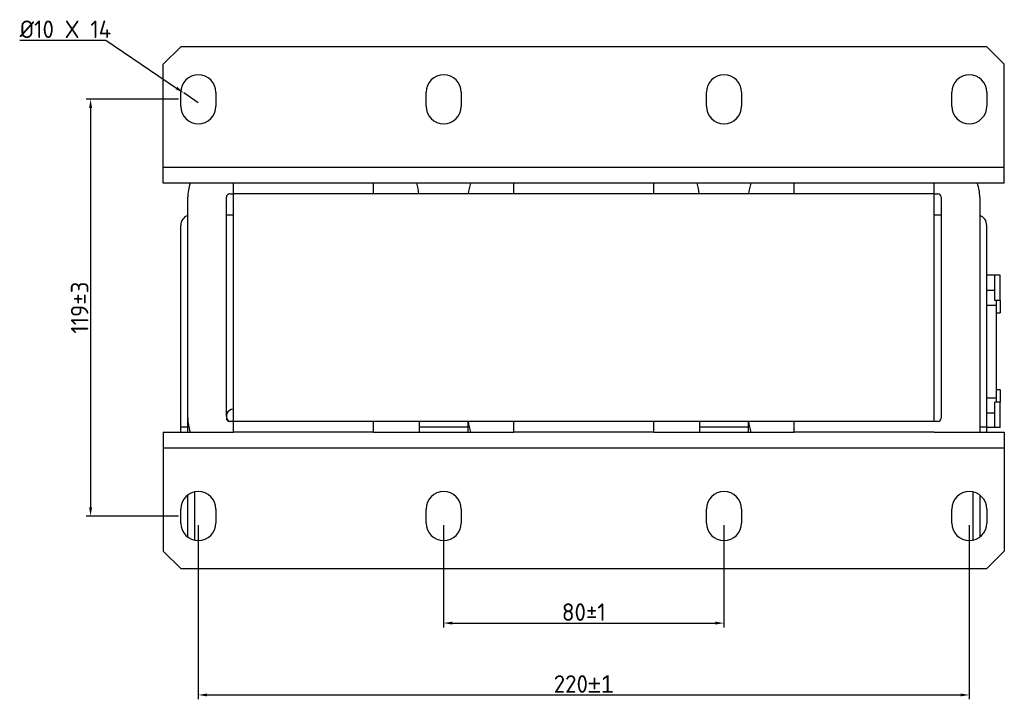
# Model space of a CAD drawing. Header units: millimetres. Extents: x -14 to 673, y 45 to 574.
# Tile 1 of 3: x -14 to 267, y 45 to 239. Entities that reach past the tile are written whole.
import ezdxf

# ---------------------------------------------------------------- set-up
doc = ezdxf.new("R2010")
doc.units = ezdxf.units.MM
doc.layers.get('0').update_dxf_attribs({"lineweight": 50})
doc.styles.add('GOST-2.304_Type-B', font='GOST Common.ttf')
doc.dimstyles.new('ISO-25', dxfattribs={"dimtxt": 5, "dimasz": 2.5, "dimexe": 1.25, "dimexo": 0.625, "dimtad": 1, "dimtoh": 1, "dimdec": 0, "dimtxsty": 'GOST-2.304_Type-B', "dimcen": 2.5, "dimadec": 0, "dimazin": 0, "dimtfac": 1, "dimtdec": 0, "dimtmove": 0, "dimatfit": 3, "dimfxl": 1, "dimarcsym": 0})

# ---------------------------------------------------------------- blocks, each defined once
blk = doc.blocks.new('*D8')
at = {"color": 0, "linetype": 'Continuous', "lineweight": -2, "transparency": 16777216}
for p, q in [((-13.65, 232.94), (10.9, 232.94)), ((10.9, 232.94), (31.11, 219.29)), ((37.33, 215.09), (33.18, 217.89))]:
    blk.add_line(p, q, dxfattribs=at)
at = {"color": 0, "linetype": 'Continuous', "transparency": 16777216}
blk.add_solid([(31.35, 219.63), (30.88, 218.94), (33.18, 217.89)], dxfattribs=at)
at = {"layer": 'Defpoints', "color": 0, "linetype": 'Continuous', "transparency": 16777216}
for p in [(33.18, 217.89), (37.33, 215.09)]:
    blk.add_point(p, dxfattribs=at)
at = {"color": 0, "linetype": 'Continuous', "lineweight": 18, "transparency": 16777216, "insert": (-13.65, 238.57), "char_height": 5, "attachment_point": 1, "style": 'GOST-2.304_Type-B'}
blk.add_mtext('{%%C10 X 14', dxfattribs=at)
blk = doc.blocks.new('*D6')
at = {"color": 0, "linetype": 'Continuous', "lineweight": -2, "transparency": 16777216}
for p, q in [((107.33, 94.46), (107.33, 65.29)), ((187.33, 94.46), (187.33, 65.29)), ((109.83, 66.54), (184.83, 66.54))]:
    blk.add_line(p, q, dxfattribs=at)
at = {"color": 0, "linetype": 'Continuous', "transparency": 16777216}
for points in [[(109.83, 66.96), (109.83, 66.12), (107.33, 66.54)], [(184.83, 66.96), (184.83, 66.12), (187.33, 66.54)]]:
    blk.add_solid(points, dxfattribs=at)
at = {"layer": 'Defpoints', "color": 0, "linetype": 'Continuous', "transparency": 16777216}
for p in [(107.33, 95.09), (187.33, 95.09), (187.33, 66.54)]:
    blk.add_point(p, dxfattribs=at)
at = {"color": 0, "linetype": 'Continuous', "lineweight": 18, "transparency": 16777216, "insert": (147.33, 72.17), "char_height": 5, "attachment_point": 2, "style": 'GOST-2.304_Type-B'}
blk.add_mtext('{80%%P1}', dxfattribs=at)
blk = doc.blocks.new('*D5')
at = {"color": 0, "linetype": 'Continuous', "lineweight": -2, "transparency": 16777216}
for p, q in [((37.33, 94.46), (37.33, 44.78)), ((257.33, 94.46), (257.33, 44.78)), ((39.83, 46.03), (254.83, 46.03))]:
    blk.add_line(p, q, dxfattribs=at)
at = {"color": 0, "linetype": 'Continuous', "transparency": 16777216}
for points in [[(39.83, 46.44), (39.83, 45.61), (37.33, 46.03)], [(254.83, 46.44), (254.83, 45.61), (257.33, 46.03)]]:
    blk.add_solid(points, dxfattribs=at)
at = {"layer": 'Defpoints', "color": 0, "linetype": 'Continuous', "transparency": 16777216}
for p in [(37.33, 95.09), (257.33, 95.09), (257.33, 46.03)]:
    blk.add_point(p, dxfattribs=at)
at = {"color": 0, "linetype": 'Continuous', "lineweight": 18, "transparency": 16777216, "insert": (147.33, 51.65), "char_height": 5, "attachment_point": 2, "style": 'GOST-2.304_Type-B'}
blk.add_mtext('{220\\fCentury Gothic|b0|i0|c1|p34;%%P1}', dxfattribs=at)
blk = doc.blocks.new('*D7')
at = {"color": 0, "linetype": 'Continuous', "lineweight": -2, "transparency": 16777216}
for p, q in [((31.7, 216.09), (5.33, 216.09)), ((6.58, 213.59), (6.58, 99.59)), ((31.7, 97.09), (5.33, 97.09))]:
    blk.add_line(p, q, dxfattribs=at)
at = {"color": 0, "linetype": 'Continuous', "transparency": 16777216}
for points in [[(6.16, 213.59), (7, 213.59), (6.58, 216.09)], [(6.16, 99.59), (7, 99.59), (6.58, 97.09)]]:
    blk.add_solid(points, dxfattribs=at)
at = {"layer": 'Defpoints', "color": 0, "linetype": 'Continuous', "transparency": 16777216}
for p in [(32.33, 216.09), (6.58, 97.09), (32.33, 97.09)]:
    blk.add_point(p, dxfattribs=at)
at = {"color": 0, "linetype": 'Continuous', "lineweight": 18, "transparency": 16777216, "insert": (3.46, 156.59), "char_height": 5, "attachment_point": 5, "rotation": 90, "style": 'GOST-2.304_Type-B'}
blk.add_mtext('119%%P3', dxfattribs=at)

msp = doc.modelspace()

# ---------------------------------------------------------------- linework, layer by layer
at = {"color": 7, "linetype": 'Continuous', "lineweight": 25}
for p, q in [((32.33, 231.09), (27.33, 226.09)), ((262.33, 231.09), (32.33, 231.09)), ((267.33, 226.09), (262.33, 231.09)), ((27.33, 196.59), (27.33, 226.09)), ((267.33, 196.59), (267.33, 226.09)), ((32.33, 214.09), (32.33, 218.09)), ((42.33, 218.09), (42.33, 214.09)), ((102.33, 214.09), (102.33, 218.09)), ((112.33, 218.09), (112.33, 214.09)), ((182.33, 214.09), (182.33, 218.09)), ((192.33, 218.09), (192.33, 214.09)), ((252.33, 214.09), (252.33, 218.09)), ((262.33, 218.09), (262.33, 214.09)), ((267.33, 196.59), (27.33, 196.59)), ((27.33, 192.09), (27.33, 196.59)), ((267.33, 192.09), (267.33, 196.59)), ((47.33, 192.09), (27.33, 192.09)), ((47.33, 189.09), (47.33, 192.09)), ((87.33, 192.09), (47.33, 192.09)), ((127.33, 192.09), (87.33, 192.09)), ((87.33, 189.09), (87.33, 192.09)), ((127.33, 189.09), (127.33, 192.09)), ((167.33, 192.09), (127.33, 192.09)), ((207.33, 192.09), (167.33, 192.09)), ((167.33, 189.09), (167.33, 192.09)), ((247.33, 192.09), (207.33, 192.09)), ((207.33, 189.09), (207.33, 192.09)), ((267.33, 192.09), (247.33, 192.09)), ((247.33, 189.09), (247.33, 192.09)), ((46.33, 189.09), (47.33, 189.09)), ((47.33, 121.09), (47.33, 189.09)), ((247.33, 189.09), (47.33, 189.09)), ((87.33, 189.09), (47.33, 189.09)), ((167.33, 189.09), (127.33, 189.09)), ((247.33, 189.09), (207.33, 189.09)), ((247.33, 189.09), (248.33, 189.09)), ((247.33, 124.09), (247.33, 189.09)), ((34.33, 121.09), (34.33, 188.09)), ((45.33, 125.59), (45.33, 188.09)), ((249.33, 188.09), (249.33, 125.09)), ((260.33, 188.09), (260.33, 121.09)), ((45.33, 183.09), (47.33, 183.09)), ((247.33, 183.09), (249.33, 183.09)), ((32.33, 122.59), (32.33, 180.09)), ((262.33, 121.09), (262.33, 180.09)), ((264.63, 165.84), (262.33, 165.84)), ((266.13, 165.84), (264.63, 165.84)), ((264.63, 158.59), (264.63, 165.84)), ((266.13, 158.59), (266.13, 165.84)), ((262.33, 161.59), (264.63, 161.59)), ((266.13, 158.59), (264.63, 158.59)), ((265.13, 157.34), (265.13, 158.59)), ((266.13, 158.59), (266.13, 155.09)), ((262.33, 157.34), (265.13, 157.34)), ((265.13, 130.84), (265.13, 157.34)), ((265.13, 155.09), (266.13, 155.09)), ((266.13, 133.09), (265.13, 133.09)), ((266.13, 133.09), (266.13, 129.59)), ((262.33, 130.84), (265.13, 130.84)), ((264.63, 122.34), (264.63, 129.59)), ((266.13, 129.59), (264.63, 129.59)), ((265.13, 129.59), (265.13, 130.84)), ((266.13, 122.34), (266.13, 129.59)), ((262.33, 126.59), (264.63, 126.59)), ((34.33, 121.09), (34.33, 125.09)), ((47.33, 124.09), (46.33, 124.09)), ((247.33, 124.09), (47.33, 124.09)), ((87.33, 124.09), (47.33, 124.09)), ((47.33, 121.09), (47.33, 124.09)), ((87.33, 121.09), (87.33, 124.09)), ((100.33, 124.09), (100.33, 121.09)), ((114.33, 121.09), (114.33, 124.09)), ((127.33, 121.09), (127.33, 124.09)), ((167.33, 124.09), (127.33, 124.09)), ((167.33, 121.09), (167.33, 124.09)), ((180.33, 124.09), (180.33, 121.09)), ((194.33, 121.09), (194.33, 124.09)), ((207.33, 121.09), (207.33, 124.09)), ((247.33, 124.09), (207.33, 124.09)), ((248.33, 124.09), (247.33, 124.09)), ((27.33, 121.09), (27.33, 116.59)), ((27.33, 121.09), (47.33, 121.09)), ((32.33, 121.09), (32.33, 122.59)), ((87.33, 121.09), (47.33, 121.09)), ((87.33, 121.09), (127.33, 121.09)), ((167.33, 121.09), (127.33, 121.09)), ((167.33, 121.09), (207.33, 121.09)), ((247.33, 121.09), (207.33, 121.09)), ((247.33, 121.09), (267.33, 121.09)), ((262.33, 121.09), (262.33, 122.59)), ((264.63, 122.34), (262.33, 122.34)), ((266.13, 122.34), (264.63, 122.34)), ((267.33, 121.09), (267.33, 116.59)), ((27.33, 116.59), (27.33, 87.09)), ((27.33, 116.59), (267.33, 116.59)), ((267.33, 116.59), (267.33, 87.09)), ((36.33, 90.19), (36.33, 103.98)), ((258.33, 103.98), (258.33, 90.19)), ((34.33, 91.09), (34.33, 103.09)), ((260.33, 103.09), (260.33, 91.09)), ((32.33, 95.09), (32.33, 99.09)), ((42.33, 99.09), (42.33, 95.09)), ((102.33, 95.09), (102.33, 99.09)), ((112.33, 99.09), (112.33, 95.09)), ((182.33, 95.09), (182.33, 99.09)), ((192.33, 99.09), (192.33, 95.09)), ((252.33, 95.09), (252.33, 99.09)), ((262.33, 99.09), (262.33, 95.09)), ((27.33, 87.09), (32.33, 82.09)), ((262.33, 82.09), (267.33, 87.09)), ((32.33, 82.09), (262.33, 82.09))]:
    msp.add_line(p, q, dxfattribs=at)
at = {"color": 8, "linetype": 'Continuous', "lineweight": 25}
for p, q in [((32.33, 122.59), (34.33, 122.59)), ((100.33, 122.59), (114.33, 122.59)), ((180.33, 122.59), (194.33, 122.59)), ((260.33, 122.59), (262.33, 122.59))]:
    msp.add_line(p, q, dxfattribs=at)
at = {"color": 7, "linetype": 'Continuous', "lineweight": 25}
for centre, radius, start, end in [((37.33, 218.09), 5, 0, 180), ((107.33, 218.09), 5, 0, 180), ((187.33, 218.09), 5, 0, 180), ((257.33, 218.09), 5, 0, 180), ((37.33, 214.09), 5, 180, 0), ((107.33, 214.09), 5, 180, 0), ((187.33, 214.09), 5, 180, 0), ((257.33, 214.09), 5, 180, 0), ((46.33, 188.09), 12, 160.5288, 180), ((88.33, 188.09), 12, 4.7802, 19.4712), ((126.33, 188.09), 12, 160.5288, 175.2198), ((168.33, 188.09), 12, 4.7802, 19.4712), ((206.33, 188.09), 12, 160.5288, 175.2198), ((248.33, 188.09), 12, 0, 19.4712), ((46.33, 188.09), 1, 90, 180), ((248.33, 188.09), 1, 0, 90), ((35.33, 180.09), 3, 109.4712, 180), ((259.33, 180.09), 3, 0, 70.5288), ((47.33, 125.59), 2, 90, 224.6994), ((46.33, 125.09), 12, 180, 199.4712), ((46.33, 125.09), 1, 180, 270), ((126.33, 125.09), 12, 184.7802, 199.4712), ((206.33, 125.09), 12, 184.7802, 199.4712), ((248.33, 125.09), 1, 270, 0), ((37.33, 99.09), 5, 0, 180), ((107.33, 99.09), 5, 0, 180), ((187.33, 99.09), 5, 0, 180), ((257.33, 99.09), 5, 0, 180), ((37.33, 95.09), 5, 180, 0), ((107.33, 95.09), 5, 180, 0), ((187.33, 95.09), 5, 180, 0), ((257.33, 95.09), 5, 180, 0)]:
    msp.add_arc(centre, radius, start, end, dxfattribs=at)

# ---------------------------------------------------------------- dimensions: what is measured, and where the dimension line sits
at = {"color": 7, "linetype": 'Continuous', "lineweight": 18}
dim = msp.add_radius_dim(center=(37.33, 215.09), mpoint=(33.18, 217.89), text='{%%C10 X 14', dimstyle='ISO-25', dxfattribs=at)
dim.commit()
dim.dimension.update_dxf_attribs({"geometry": '*D8', "text_midpoint": (-1.68, 232.94), "dimtype": 164})
dim = msp.add_linear_dim(base=(6.58, 97.09), p1=(32.33, 216.09), p2=(32.33, 97.09), angle=90, text='119%%P3', dimstyle='ISO-25', dxfattribs=at)
dim.commit()
dim.dimension.update_dxf_attribs({"geometry": '*D7', "text_midpoint": (3.46, 156.59)})
for base, p1, p2, text, picture, middle in [((257.33, 46.03), (37.33, 95.09), (257.33, 95.09), '{<>\\fCentury Gothic|b0|i0|c1|p34;%%P1}', '*D5', (147.33, 46.03)), ((187.33, 66.54), (107.33, 95.09), (187.33, 95.09), '{<>%%P1}', '*D6', (147.33, 66.54))]:
    dim = msp.add_linear_dim(base=base, p1=p1, p2=p2, text=text, dimstyle='ISO-25', dxfattribs=at)
    dim.commit()
    dim.dimension.update_dxf_attribs({"geometry": picture, "text_midpoint": middle, "dimtype": 160})

doc.saveas('drawing.dxf')
